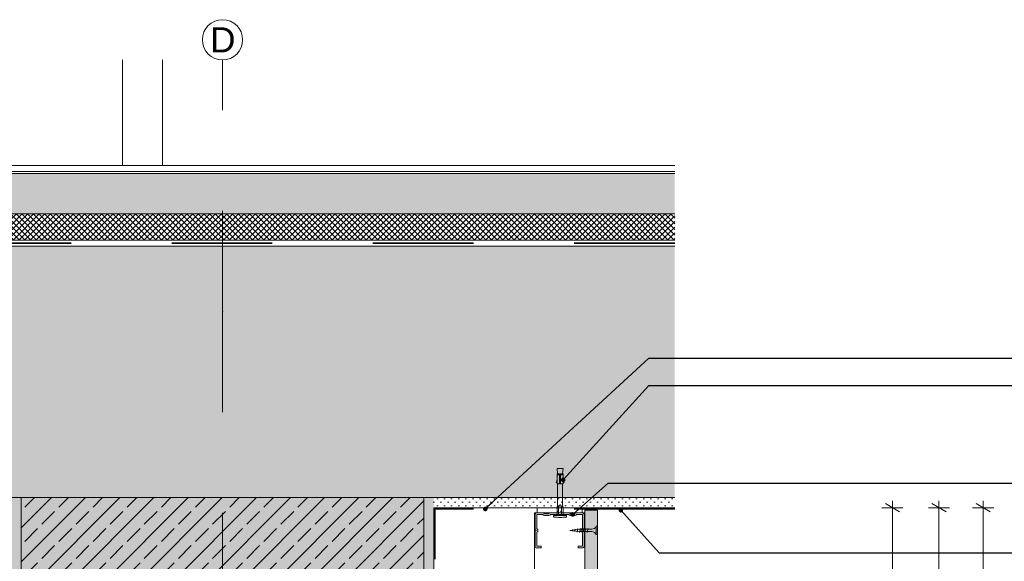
# Model space of a CAD drawing. Header units: metres. Extents: x -0.6 to 10, y -2.1 to 1.5.
# Tile 21 of 25: x 5.452 to 6.431, y -1.066 to -0.528. Entities that reach past the tile are written whole.
import ezdxf

# ---------------------------------------------------------------- set-up
doc = ezdxf.new("R2010")
doc.units = ezdxf.units.M
doc.header["$MEASUREMENT"] = 0
doc.linetypes.add('Strichlinie doppelt', pattern=[0.109361, 0.052917, -0.021167, 0.014111, -0.021167])
doc.linetypes.add('Strichlinie eng', pattern=[0.023, 0.015, -0.008])
for name, color, linetype in [('152 - Bemaßung_ Beschriftung.Ausbau', 7, 'Continuous'), ('301 - Elemente.Linie', 7, 'Continuous'), ('451 - Universal.Achsen Raster', 7, 'Continuous'), ('603 - Struktur.Bodenplatte_ Decke Roh', 7, 'Continuous'), ('605 - Struktur.Wand Innen', 7, 'Continuous'), ('608 - Struktur.Träger', 7, 'Continuous'), ('650 - Abdeckung.Fußboden Aufbau', 7, 'Continuous'), ('653 - Abdeckung.TB Verkofferung', 7, 'Continuous'), ('Neubau_653 - Abdeckung.TB Verkofferung', 7, 'Continuous'), ('Neubau_660 - Unterkonstruktion.Trockenbau', 7, 'Continuous')]:
    doc.layers.add(name, color=color, linetype=linetype)
doc.styles.add('ERSTELLTER_STIL_1', font='txt')
doc.dimstyles.new('ERSTELLTER_STIL__1', dxfattribs={"dimtxt": 0.02, "dimasz": 0.01064, "dimexe": 0.18, "dimexo": 0.0625, "dimgap": 0, "dimtad": 1, "dimzin": 0, "dimdsep": 46, "dimtxsty": 'ERSTELLTER_STIL_1', "dimblk": 'ARROWHEAD_2', "dimblk1": 'ARROWHEAD_2', "dimblk2": 'ARROWHEAD_2', "dimcen": 0.09, "dimse1": 1, "dimse2": 1, "dimclrd": 7, "dimclre": 7, "dimclrt": 7, "dimazin": 0, "dimtfac": 1, "dimtdec": 4, "dimtmove": 0, "dimatfit": 3, "dimfxl": 1, "dimtolj": 1, "dimtzin": 0, "dimarcsym": 0})
doc.dimstyles.new('ERSTELLTER_STIL__7', dxfattribs={"dimtxt": 0.18, "dimasz": 0.00912, "dimexe": 0.18, "dimexo": 0.0625, "dimgap": 0, "dimtad": 0, "dimtih": 1, "dimtoh": 1, "dimdec": 4, "dimzin": 0, "dimdsep": 46, "dimcen": 0.09, "dimadec": 0, "dimazin": 0, "dimtfac": 1, "dimtdec": 4, "dimtmove": 0, "dimatfit": 3, "dimldrblk": 'ARROWHEAD_11', "dimfxl": 1, "dimtolj": 1, "dimtzin": 0, "dimarcsym": 0})
pattern_1 = [(45, (-2.646226, -7.368072), (-0.016970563, 0.016970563), []), (45, (-2.65471, -7.359587), (-0.016970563, 0.016970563), [0.018, -0.006])]
pattern_2 = [(45, (-2.6462256, -7.3680723), (-0.003535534, 0.003535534), [0, -0.005])]

# ---------------------------------------------------------------- blocks, each defined once
blk = doc.blocks.new('*D130', base_point=(-2.64623, -7.36807))
at = {"layer": '152 - Bemaßung_ Beschriftung.Ausbau', "color": 7, "linetype": 'Continuous', "lineweight": 5}
for p, q in [((6.31952, -1.01307), (6.31952, -1.00623)), ((6.33002, -1.01307), (6.30902, -1.01307)), ((6.32652, -1.01711), (6.31252, -1.00903)), ((6.31952, -1.66307), (6.31952, -1.01307)), ((6.33002, -1.66307), (6.30902, -1.66307)), ((6.31252, -1.65903), (6.32652, -1.66711))]:
    blk.add_line(p, q, dxfattribs=at)
at = {"layer": '152 - Bemaßung_ Beschriftung.Ausbau', "color": 7, "lineweight": 5, "insert": (6.31552, -1.35325), "char_height": 0.02, "attachment_point": 7, "rotation": 90, "style": 'ERSTELLTER_STIL_1'}
blk.add_mtext('\\A1;{\\pql;\\fArial|b0|i0|c0|p38;65}', dxfattribs=at)
blk = doc.blocks.new('ARROWHEAD_2')
at = {"color": 0, "linetype": 'Continuous', "lineweight": 0}
for p, q in [((0, 0), (-1, 0)), ((-0.378, -0.655), (0.378, 0.655))]:
    blk.add_line(p, q, dxfattribs=at)
blk = doc.blocks.new('*D132', base_point=(-2.64623, -7.36807))
at = {"layer": '152 - Bemaßung_ Beschriftung.Ausbau', "color": 7, "linetype": 'Continuous', "lineweight": 5}
for p, q in [((6.36579, -1.01307), (6.36579, -1.00623)), ((6.37629, -1.01307), (6.35529, -1.01307)), ((6.37279, -1.01711), (6.35879, -1.00903)), ((6.36579, -1.66307), (6.36579, -1.01307)), ((6.37629, -1.66307), (6.35529, -1.66307)), ((6.35879, -1.65903), (6.37279, -1.66711))]:
    blk.add_line(p, q, dxfattribs=at)
at = {"layer": '152 - Bemaßung_ Beschriftung.Ausbau', "color": 7, "lineweight": 5, "insert": (6.36179, -1.35325), "char_height": 0.02, "attachment_point": 7, "rotation": 90, "style": 'ERSTELLTER_STIL_1'}
blk.add_mtext('\\A1;{\\pql;\\fArial|b0|i0|c0|p38;65}', dxfattribs=at)
blk = doc.blocks.new('*D133', base_point=(-2.64623, -7.36807))
at = {"layer": '152 - Bemaßung_ Beschriftung.Ausbau', "color": 7, "linetype": 'Continuous', "lineweight": 5}
for p, q in [((6.40974, -1.01307), (6.40974, -1.00623)), ((6.42024, -1.01307), (6.39924, -1.01307)), ((6.41674, -1.01711), (6.40274, -1.00903)), ((6.40974, -1.80557), (6.40974, -1.01307)), ((6.42024, -1.80557), (6.39924, -1.80557)), ((6.40274, -1.80153), (6.41674, -1.80961)), ((6.40974, -1.81242), (6.40974, -1.80557))]:
    blk.add_line(p, q, dxfattribs=at)
at = {"layer": '152 - Bemaßung_ Beschriftung.Ausbau', "color": 7, "lineweight": 5, "insert": (6.40606, -1.43452), "char_height": 0.02, "attachment_point": 7, "rotation": 90, "style": 'ERSTELLTER_STIL_1'}
blk.add_mtext('\\A1;{\\pql;\\fArial|b0|i0|c0|p38;79\\fArial|b0|i0|c0|p38;\\A1{\\H.66x;\\S25^  ;}}', dxfattribs=at)
blk = doc.blocks.new('ARROWHEAD_11')
at = {"color": 0, "linetype": 'Continuous', "lineweight": 0}
blk.add_line((0, 0), (-1, 0), dxfattribs=at)
at = {"color": 0, "linetype": 'Continuous', "lineweight": 0, "const_width": 0.25, "flags": 128}
blk.add_lwpolyline([(-0.125, 0, 1), (0.125, 0, 1)], format="xyb", close=True, dxfattribs=at)

msp = doc.modelspace()

# ---------------------------------------------------------------- hatches: boundary and pattern name
at = {"layer": '603 - Struktur.Bodenplatte_ Decke Roh', "linetype": 'Continuous', "lineweight": 5}
h = msp.add_hatch(dxfattribs=at)
h.set_pattern_fill('Beton__Stahlbeton_0002', style=0, pattern_type=2)
h.set_pattern_definition(pattern_1)
h.paths.add_polyline_path([(2.54376, -1.00307), (2.76376, -1.00307), (3.14376, -1.00307), (3.36376, -1.00307), (5.44376, -1.00307), (5.86376, -1.00307), (6.10326, -1.00307), (6.10326, -0.75307), (2.30426, -0.75307), (2.30426, -1.00307)])
h = msp.add_hatch(dxfattribs=at)
h.set_pattern_fill('Gips_0002', style=0, pattern_type=2)
h.set_pattern_definition(pattern_2)
h.paths.add_polyline_path([(5.86376, -1.01307), (6.10326, -1.01307), (6.10326, -1.00307), (5.86376, -1.00307)])
at = {"layer": '608 - Struktur.Träger', "linetype": 'Continuous', "lineweight": 5}
h = msp.add_hatch(dxfattribs=at)
h.set_pattern_fill('Gips_0002', style=0, pattern_type=2)
h.set_pattern_definition(pattern_2)
h.paths.add_polyline_path([(5.44376, -1.00307), (5.44376, -1.66307), (5.45376, -1.66307), (5.45376, -1.65307), (5.45376, -1.00307)])
h = msp.add_hatch(dxfattribs=at)
h.set_pattern_fill('Beton__Stahlbeton_0002', style=0, pattern_type=2)
h.set_pattern_definition(pattern_1)
h.paths.add_polyline_path([(5.45376, -1.65307), (5.45877, -1.65307), (5.85376, -1.65307), (5.85376, -1.00307), (5.45376, -1.00307)])
at = {"layer": '608 - Struktur.Träger', "linetype": 'Continuous', "lineweight": 0, "true_color": 0x3f1a1a}
msp.add_hatch(color=19, dxfattribs=at).paths.add_polyline_path([(5.45376, -1.15307), (5.85376, -1.15307), (5.85376, -1.00307), (5.45376, -1.00307)])
at = {"layer": '608 - Struktur.Träger', "linetype": 'Continuous', "lineweight": 5}
h = msp.add_hatch(dxfattribs=at)
h.set_pattern_fill('Gips_0002', style=0, pattern_type=2)
h.set_pattern_definition(pattern_2)
h.paths.add_polyline_path([(5.86376, -1.00307), (5.85376, -1.00307), (5.85376, -1.65307), (5.85376, -1.66307), (5.86376, -1.66307)])
at = {"layer": '650 - Abdeckung.Fußboden Aufbau', "linetype": 'Continuous', "lineweight": 5}
h = msp.add_hatch(dxfattribs=at)
h.set_pattern_fill('Beton__unbewehrt_0002', color=1, style=0, pattern_type=2)
h.set_pattern_definition([(45, (-2.646226, -7.368072), (-0.007071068, 0.007071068), [0.0075, -0.0025]), (45, (-2.646226, -7.361001), (-0.007071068, 0.007071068), [0.0075, -0.0025])])
h.paths.add_polyline_path([(3.28877, -0.68107), (3.28877, -0.72107), (6.10326, -0.72107), (6.10326, -0.68107)])
h = msp.add_hatch(dxfattribs=at)
h.set_pattern_fill('Dämmung__hart_2_0002', color=1, style=0, pattern_type=2)
h.set_pattern_definition([(45, (-2.6462256, -7.3680723), (-0.0028284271, 0.0028284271), []), (135, (-2.6462256, -7.3680723), (0.0028284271, 0.0028284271), [])])
h.paths.add_polyline_path([(3.28877, -0.72107), (3.28877, -0.74707), (6.10326, -0.74707), (6.10326, -0.72107)])
at = {"layer": 'Neubau_653 - Abdeckung.TB Verkofferung', "linetype": 'Continuous', "lineweight": 5}
h = msp.add_hatch(dxfattribs=at)
h.set_pattern_fill('Gips_0002', style=0, pattern_type=2)
h.set_pattern_definition(pattern_2)
h.paths.add_polyline_path([(6.01376, -1.01547), (6.01376, -1.80557), (6.02626, -1.80557), (6.02626, -1.01547)])

# ---------------------------------------------------------------- linework, layer by layer
at = {"layer": '301 - Elemente.Linie', "color": 1, "linetype": 'Continuous', "lineweight": 5}
for p, q in [((5.98627, -0.98025), (5.98877, -0.98025)), ((5.98977, -0.98025), (5.99227, -0.98025)), ((5.98877, -0.98925), (5.98977, -0.98925)), ((5.98696, -1.0161), (5.98696, -1.0171)), ((5.98777, -1.02073), (5.98777, -1.01323)), ((5.98996, -1.0161), (5.98996, -1.0171)), ((5.99077, -1.01323), (5.99077, -1.02073))]:
    msp.add_line(p, q, dxfattribs=at)
at = {"layer": '301 - Elemente.Linie', "color": 92, "linetype": 'Strichlinie eng', "lineweight": 35, "true_color": 0x00be00, "flags": 128}
for points in [[(6.10326, -0.75007), (3.27877, -0.75007), (3.27877, -0.62307)], [(6.10326, -1.01428), (5.86469, -1.01428), (5.86469, -1.06428)]]:
    msp.add_lwpolyline(points, dxfattribs=at)
at = {"layer": '301 - Elemente.Linie', "color": 1, "linetype": 'Continuous', "lineweight": 5}
for points in [[(5.98677, -0.97925), (5.98627, -0.97425), (5.99227, -0.97425), (5.99177, -0.97925)], [(5.98627, -0.98825), (5.98527, -0.98803), (5.98627, -0.98525)], [(5.99227, -0.98825), (5.99327, -0.98803), (5.99227, -0.98525)]]:
    msp.add_lwpolyline(points, dxfattribs=at)
for points in [[(5.98627, -0.97925), (5.98877, -0.97925), (5.98877, -0.98925), (5.98627, -0.98925)], [(5.98977, -0.98925), (5.99227, -0.98925), (5.99227, -0.97925), (5.98977, -0.97925)]]:
    msp.add_lwpolyline(points, close=True, dxfattribs=at)
at = {"layer": '301 - Elemente.Linie', "color": 1, "linetype": 'Continuous', "lineweight": 5, "flags": 128}
for points in [[(5.98627, -1.02073), (5.98627, -1.01323), (5.98677, -1.01011), (5.98677, -0.98925)], [(5.99227, -1.02073), (5.99227, -1.01323), (5.99177, -1.01011), (5.99177, -0.98925)]]:
    msp.add_lwpolyline(points, dxfattribs=at)
msp.add_lwpolyline([(5.98677, -1.01011), (5.98777, -1.01323), (5.98905, -1.01027, -0.659396), (5.9895, -1.01027), (5.99077, -1.01323), (5.99177, -1.01011)], format="xyb", dxfattribs=at)
at = {"layer": '301 - Elemente.Linie', "color": 1, "linetype": 'Continuous', "lineweight": 5}
msp.add_lwpolyline([(5.98324, -1.02238), (5.98621, -1.02261, 0.038322), (5.99234, -1.02261), (5.99531, -1.02238, 0.39195), (5.99577, -1.02188), (5.99577, -1.02123, 0.414214), (5.99527, -1.02073), (5.98327, -1.02073, 0.414214), (5.98277, -1.02123), (5.98277, -1.02188, 0.39195)], format="xyb", close=True, dxfattribs=at)
at = {"layer": '451 - Universal.Achsen Raster', "color": 160, "linetype": 'Strichlinie doppelt', "lineweight": 9, "true_color": 0x3232ff}
for q in [(5.65376, -0.56807), (5.65376, -1.81807)]:
    msp.add_line((5.65376, -0.81807), q, dxfattribs=at)
at = {"layer": '451 - Universal.Achsen Raster', "color": 160, "linetype": 'Continuous', "lineweight": 9, "true_color": 0x3232ff}
msp.add_circle((5.65376, -0.54807), 0.02, dxfattribs=at)
at = {"layer": '451 - Universal.Achsen Raster', "color": 160, "linetype": 'Strichlinie doppelt', "lineweight": 9, "true_color": 0x3232ff}
msp.add_point((5.65376, -0.81807), dxfattribs=at)
msp.add_point((5.65376, -0.81807), dxfattribs=at)
at = {"layer": '603 - Struktur.Bodenplatte_ Decke Roh', "color": 1, "linetype": 'Continuous', "lineweight": 13}
for p, q in [((3.27877, -0.74707), (6.10326, -0.74707)), ((3.27877, -0.75307), (6.10326, -0.75307))]:
    msp.add_line(p, q, dxfattribs=at)
at = {"layer": '603 - Struktur.Bodenplatte_ Decke Roh', "color": 7, "linetype": 'Continuous', "lineweight": 5}
msp.add_line((6.10326, -1.01307), (6.00326, -1.01307), dxfattribs=at)
at = {"layer": '603 - Struktur.Bodenplatte_ Decke Roh', "color": 7, "linetype": 'Continuous', "lineweight": 13, "flags": 128}
for points in [[(6.10326, -0.75307), (5.57427, -0.75307), (3.27877, -0.75307)], [(6.10326, -1.00307), (5.86376, -1.00307), (5.85376, -1.00307), (5.45376, -1.00307), (5.44376, -1.00307), (3.36376, -1.00307), (3.35376, -1.00307), (3.15376, -1.00307), (3.14376, -1.00307), (2.76376, -1.00307), (2.75376, -1.00307), (2.55376, -1.00307), (2.54376, -1.00307), (2.30426, -1.00307)]]:
    msp.add_lwpolyline(points, dxfattribs=at)
at = {"layer": '603 - Struktur.Bodenplatte_ Decke Roh', "color": 7, "linetype": 'Continuous', "lineweight": 5, "flags": 128}
msp.add_lwpolyline([(6.00326, -1.01307), (5.99076, -1.01307), (5.96376, -1.01307), (5.86376, -1.01307)], dxfattribs=at)
at = {"layer": '605 - Struktur.Wand Innen', "color": 1, "linetype": 'Continuous', "lineweight": 13}
for p, q in [((5.55427, -0.56807), (5.55427, -0.67307)), ((5.59427, -0.56807), (5.59427, -0.67307))]:
    msp.add_line(p, q, dxfattribs=at)
at = {"layer": '605 - Struktur.Wand Innen', "color": 1, "linetype": 'Continuous', "lineweight": 13, "flags": 128}
msp.add_lwpolyline([(5.59427, -0.67307), (5.57427, -0.67307), (5.55427, -0.67307)], dxfattribs=at)
at = {"layer": '608 - Struktur.Träger', "color": 7, "linetype": 'Continuous', "lineweight": 13}
for p, q in [((5.45376, -1.00307), (5.45376, -1.65307)), ((5.85376, -1.00307), (5.85376, -1.65307))]:
    msp.add_line(p, q, dxfattribs=at)
at = {"layer": '608 - Struktur.Träger', "color": 7, "linetype": 'Continuous', "lineweight": 5}
msp.add_line((5.86376, -1.01307), (5.86376, -1.66307), dxfattribs=at)
at = {"layer": '650 - Abdeckung.Fußboden Aufbau', "color": 1, "linetype": 'Continuous', "lineweight": 13}
for p, q in [((6.10326, -0.67307), (3.28877, -0.67307)), ((6.10326, -0.67907), (3.28877, -0.67907)), ((6.10326, -0.68107), (3.28877, -0.68107)), ((6.10326, -0.72107), (3.28877, -0.72107))]:
    msp.add_line(p, q, dxfattribs=at)
at = {"layer": '653 - Abdeckung.TB Verkofferung', "color": 1, "linetype": 'Continuous', "lineweight": 13}
msp.add_line((6.01373, -1.01412), (6.05373, -1.01412), dxfattribs=at)
at = {"layer": '653 - Abdeckung.TB Verkofferung', "color": 1, "linetype": 'Continuous', "lineweight": 9, "flags": 128}
msp.add_lwpolyline([(6.01376, -1.01807), (5.96376, -1.01807), (5.96376, -1.79307), (6.01376, -1.79307)], close=True, dxfattribs=at)
at = {"layer": 'Neubau_653 - Abdeckung.TB Verkofferung', "color": 1, "linetype": 'Continuous', "lineweight": 13, "flags": 128}
msp.add_lwpolyline([(6.01376, -1.01547), (6.01376, -1.80557), (6.02626, -1.80557), (6.02626, -1.01547)], close=True, dxfattribs=at)
at = {"layer": 'Neubau_660 - Unterkonstruktion.Trockenbau', "color": 1, "linetype": 'Continuous', "lineweight": 5}
for p, q in [((6.00161, -1.03652), (6.00187, -1.03472)), ((6.00385, -1.03685), (6.00438, -1.03425)), ((6.00608, -1.03722), (6.00689, -1.03378)), ((6.00846, -1.03757), (6.00946, -1.03357)), ((6.01106, -1.03757), (6.01206, -1.03357)), ((6.01366, -1.03757), (6.01466, -1.03357)), ((6.01626, -1.03757), (6.01726, -1.03357)), ((6.02526, -1.03982), (6.02526, -1.03132))]:
    msp.add_line(p, q, dxfattribs=at)
at = {"layer": 'Neubau_660 - Unterkonstruktion.Trockenbau', "color": 1, "linetype": 'Continuous', "lineweight": 5, "flags": 128}
msp.add_lwpolyline([(5.96636, -1.01807), (5.96636, -1.01307), (6.01116, -1.01307), (6.01116, -1.01807)], close=True, dxfattribs=at)
for points in [[(6.00716, -1.05132), (6.00716, -1.05307), (6.01116, -1.05307, 0.414214), (6.01316, -1.05107), (6.01316, -1.03752, 0.267949), (6.01216, -1.03579, -0.57735), (6.01216, -1.03536, 0.267949), (6.01316, -1.03362), (6.01316, -1.02007, 0.414214), (6.01116, -1.01807), (6.00566, -1.01807, 0.250492), (6.00399, -1.01896, -0.250492), (6.00379, -1.01907), (5.99953, -1.01907, -0.250492), (5.99932, -1.01896, 0.250492), (5.99766, -1.01807), (5.97986, -1.01807, 0.250492), (5.97819, -1.01896, -0.250492), (5.97799, -1.01907), (5.97373, -1.01907, -0.250492), (5.97352, -1.01896, 0.250492), (5.97186, -1.01807), (5.96636, -1.01807, 0.414214), (5.96436, -1.02007), (5.96436, -1.03362, 0.267949), (5.96536, -1.03536, -0.57735), (5.96536, -1.03579, 0.267949), (5.96436, -1.03752), (5.96436, -1.05107, 0.414214), (5.96636, -1.05307), (5.97036, -1.05307), (5.97036, -1.05132), (5.96636, -1.05132, -0.414214), (5.96611, -1.05107), (5.96611, -1.03752, -0.267949), (5.96623, -1.0373, 0.57735), (5.96623, -1.03384, -0.267949), (5.96611, -1.03362), (5.96611, -1.02007, -0.414214), (5.96636, -1.01982), (5.97186, -1.01982, -0.250492), (5.97206, -1.01993, 0.250492), (5.97373, -1.02082), (5.97799, -1.02082, 0.250492), (5.97965, -1.01993, -0.250492), (5.97986, -1.01982), (5.99766, -1.01982, -0.250492), (5.99786, -1.01993, 0.250492), (5.99953, -1.02082), (6.00379, -1.02082, 0.250492), (6.00545, -1.01993, -0.250492), (6.00566, -1.01982), (6.01116, -1.01982, -0.414214), (6.01141, -1.02007), (6.01141, -1.03362, -0.267949), (6.01128, -1.03384, 0.57735), (6.01128, -1.0373, -0.267949), (6.01141, -1.03752), (6.01141, -1.05107, -0.414214), (6.01116, -1.05132)], [(6.00819, -1.03445), (6.02076, -1.03445, 0.304192), (6.02526, -1.03132), (6.02626, -1.03132), (6.02626, -1.03982), (6.02526, -1.03982, 0.304191), (6.02076, -1.0367), (6.00819, -1.0367), (5.99905, -1.03557)]]:
    msp.add_lwpolyline(points, format="xyb", close=True, dxfattribs=at)

# ---------------------------------------------------------------- texts
at = {"layer": '451 - Universal.Achsen Raster', "color": 160, "lineweight": 9, "true_color": 0x3232ff, "insert": (5.64141, -0.53557), "char_height": 0.025, "attachment_point": 1, "style": 'ERSTELLTER_STIL_1'}
msp.add_mtext('\\A1;{\\pql;\\pt0;\\fArial|b0|i0|c0|p38;D}', dxfattribs=at)

# ---------------------------------------------------------------- dimensions: what is measured, and where the dimension line sits
at = {"layer": '152 - Bemaßung_ Beschriftung.Ausbau', "color": 7, "linetype": 'Continuous', "lineweight": 5}
for base, p1, picture, middle in [((6.31952, -1.01307), (6.06376, -1.66307), '*D130', (6.30552, -1.338)), ((6.36579, -1.01307), (6.06376, -1.66307), '*D132', (6.35179, -1.338)), ((6.40974, -1.01307), (6.22626, -1.80557), '*D133', (6.39574, -1.38463))]:
    dim = msp.add_linear_dim(base=base, p1=p1, p2=(6.30326, -1.01307), angle=90, dimstyle='ERSTELLTER_STIL__1', dxfattribs=at)
    dim.commit()
    dim.dimension.update_dxf_attribs({"geometry": picture, "text_midpoint": middle, "dimtype": 160, "text_rotation": 90})

# ---------------------------------------------------------------- leaders
at = {"layer": '152 - Bemaßung_ Beschriftung.Ausbau', "color": 7, "linetype": 'Continuous', "lineweight": 9, "annotation_type": 0, "has_hookline": 1, "hookline_direction": 0}
for points, text_width in [([(5.91491, -1.01428), (6.07738, -0.86448), (6.45231, -0.86448)], 0.32965), ([(5.99227, -0.9854), (6.07738, -0.89148), (6.45974, -0.89148)], 0.50312), ([(6.00176, -1.01973), (6.037, -0.9886), (6.45974, -0.9886)], 0.11507), ([(6.04964, -1.01562), (6.08786, -1.05796), (6.45951, -1.05796)], 0.39454)]:
    msp.add_leader(points, dimstyle='ERSTELLTER_STIL__7', dxfattribs=dict(at, text_width=text_width))

doc.saveas('drawing.dxf')
